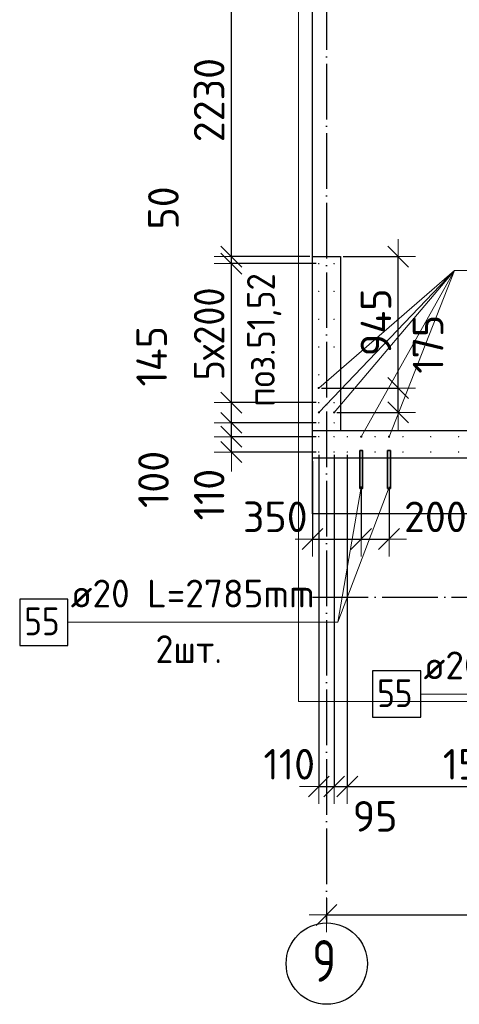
# Model space of a CAD drawing. Header units: millimetres. Extents: x 123094 to 184385, y 26948 to 48500.
# Tile 1 of 108: x 123094 to 126255, y 27073 to 34154. Entities that reach past the tile are written whole.
import ezdxf

# ---------------------------------------------------------------- set-up
doc = ezdxf.new("R2010")
doc.units = ezdxf.units.MM
doc.header["$PDMODE"] = 65
doc.linetypes.add('______11', pattern=[500, 400, -50, 0, -50])
doc.linetypes.add('______5', pattern=[1100, 800, -100, 100, -100])
for name, color, linetype, lineweight in [('Standard', 7, 'Continuous', 25), ('Арм.стержн. Выпуски', 180, 'Continuous', 35), ('Размерная линия_ общее', 7, 'Continuous', 13), ('Стена_ общее', 7, 'Continuous', 35), ('Фундамент_ общее', 7, 'Continuous', 35)]:
    doc.layers.add(name, color=color, linetype=linetype, lineweight=lineweight)
doc.layers.add('Осевая линия_ общее', color=7, linetype='______5', lineweight=13, true_color=0xa0a0a0)
doc.styles.add('ISOCPEUR', font='ISOCPEUR')
doc.dimstyles.new('DIMSTYLE_3', dxfattribs={"dimtxt": 220, "dimasz": 250, "dimexe": 0, "dimexo": 0, "dimgap": 110, "dimtad": 2, "dimdec": 0, "dimrnd": 5, "dimzin": 12, "dimdsep": 46, "dimtxsty": 'ISOCPEUR', "dimblk1": 'ALL_ML_STRICH', "dimblk2": 'ALL_ML_STRICH', "dimsah": 1, "dimcen": 0, "dimclrd": 7, "dimclre": 256, "dimclrt": 7, "dimadec": 0, "dimazin": 0, "dimtfac": 1, "dimtdec": 0, "dimtix": 1, "dimtmove": 2, "dimatfit": 3, "dimfxl": 0, "dimtzin": 0, "dimlwd": 0, "dimlwe": -3, "dimarcsym": 0})
doc.dimstyles.new('DIMSTYLE_5', dxfattribs={"dimtxt": 220, "dimasz": 250, "dimexe": 0, "dimexo": 0, "dimgap": 110, "dimtad": 2, "dimdec": 0, "dimrnd": 5, "dimzin": 12, "dimdsep": 46, "dimtxsty": 'ISOCPEUR', "dimblk1": 'ALL_ML_STRICH', "dimblk2": 'ALL_ML_STRICH', "dimsah": 1, "dimcen": 0, "dimclrd": 7, "dimclre": 256, "dimclrt": 7, "dimadec": 0, "dimazin": 0, "dimtfac": 1, "dimtdec": 0, "dimtix": 1, "dimtmove": 2, "dimatfit": 3, "dimfxl": 0, "dimtvp": 1.2, "dimtzin": 0, "dimlwd": 0, "dimlwe": -3, "dimarcsym": 0})
doc.dimstyles.new('DIMSTYLE_7', dxfattribs={"dimtxt": 220, "dimasz": 250, "dimexe": 0, "dimexo": 0, "dimgap": 110, "dimtad": 0, "dimdec": 0, "dimrnd": 5, "dimzin": 12, "dimdsep": 46, "dimtxsty": 'ISOCPEUR', "dimblk1": 'ALL_ML_STRICH', "dimblk2": 'ALL_ML_STRICH', "dimsah": 1, "dimcen": 0, "dimclrd": 7, "dimclre": 256, "dimclrt": 7, "dimadec": 0, "dimazin": 0, "dimtfac": 1, "dimtdec": 0, "dimtix": 1, "dimtmove": 2, "dimatfit": 3, "dimfxl": 0, "dimtvp": 1.2, "dimtzin": 0, "dimlwd": 0, "dimlwe": -3, "dimarcsym": 0})

# ---------------------------------------------------------------- blocks, each defined once
blk = doc.blocks.new('ALL_ML_STRICH')
at = {"color": 0, "linetype": 'ByBlock', "lineweight": -2}
for p, q in [((-0.3, -0.3), (0.3, 0.3)), ((0, -0.5), (0, 0.5)), ((-1, 0), (0.5, 0))]:
    blk.add_line(p, q, dxfattribs=at)
blk = doc.blocks.new('*D27')
at = {"layer": 'DEFPOINTS', "color": 7, "linetype": 'Continuous', "lineweight": 13, "transparency": 33554687}
for p in [(125300, 27715.7), (125300, 27662.1), (128600, 27662.1)]:
    blk.add_point(p, dxfattribs=at)
at = {"layer": 'Размерная линия_ общее', "color": 253, "linetype": 'Continuous', "lineweight": -2, "true_color": 0xa0a0a0, "transparency": 33554687}
for p, q in [((125300, 27682.1), (125300, 27715.7)), ((128600, 27682.1), (128600, 27715.7))]:
    blk.add_line(p, q, dxfattribs=at)
at = {"layer": 'Размерная линия_ общее', "color": 7, "linetype": 'Continuous', "lineweight": -2, "transparency": 33554687}
blk.add_line((125300, 27715.7), (128600, 27715.7), dxfattribs=at)
at = {"layer": 'Размерная линия_ общее', "color": 7, "linetype": 'Continuous', "lineweight": 13, "transparency": 33554687, "xscale": 250, "yscale": 250, "zscale": 250, "rotation": 180}
blk.add_blockref('ALL_ML_STRICH', (125300, 27715.7), dxfattribs=at)
at = {"layer": 'Размерная линия_ общее', "color": 7, "linetype": 'Continuous', "lineweight": 13, "transparency": 33554687, "xscale": 250, "yscale": 250, "zscale": 250}
blk.add_blockref('ALL_ML_STRICH', (128600, 27715.7), dxfattribs=at)
at = {"layer": 'Размерная линия_ общее', "color": 7, "linetype": 'Continuous', "lineweight": 13, "transparency": 33554687, "insert": (126961, 27875.7), "char_height": 220, "width": 880, "attachment_point": 5, "style": 'ISOCPEUR'}
blk.add_mtext('\\A1;{3300}', dxfattribs=at)
blk = doc.blocks.new('*D76')
at = {"layer": 'DEFPOINTS', "color": 7, "linetype": 'Continuous', "lineweight": 13, "transparency": 33554687}
for p in [(125244.1, 31505), (125355.7, 31330), (125815.8, 31330)]:
    blk.add_point(p, dxfattribs=at)
at = {"layer": 'Размерная линия_ общее', "color": 253, "linetype": 'Continuous', "lineweight": -2, "true_color": 0xa0a0a0, "transparency": 33554687}
for p, q in [((125264.1, 31505), (125815.8, 31505)), ((125375.7, 31330), (125815.8, 31330))]:
    blk.add_line(p, q, dxfattribs=at)
at = {"layer": 'Размерная линия_ общее', "color": 7, "linetype": 'Continuous', "lineweight": -2, "transparency": 33554687}
blk.add_line((125815.8, 31330), (125815.8, 31505), dxfattribs=at)
at = {"layer": 'Размерная линия_ общее', "color": 7, "linetype": 'Continuous', "lineweight": 13, "transparency": 33554687, "xscale": 250, "yscale": 250, "zscale": 250}
for p, rotation in [((125815.8, 31505), 90), ((125815.8, 31330), 270)]:
    blk.add_blockref('ALL_ML_STRICH', p, dxfattribs=dict(at, rotation=rotation))
at = {"layer": 'Размерная линия_ общее', "color": 7, "linetype": 'Continuous', "lineweight": 13, "transparency": 33554687, "insert": (126030.8, 31819.9), "char_height": 220, "width": 660, "attachment_point": 5, "rotation": 90, "style": 'ISOCPEUR'}
blk.add_mtext('\\A1;{175}', dxfattribs=at)
blk = doc.blocks.new('*D77')
at = {"layer": 'DEFPOINTS', "color": 7, "linetype": 'Continuous', "lineweight": 13, "transparency": 33554687}
for p in [(125400, 32450), (125244.1, 31505), (125815.8, 31505)]:
    blk.add_point(p, dxfattribs=at)
at = {"layer": 'Размерная линия_ общее', "color": 253, "linetype": 'Continuous', "lineweight": -2, "true_color": 0xa0a0a0, "transparency": 33554687}
for p, q in [((125420, 32450), (125815.8, 32450)), ((125264.1, 31505), (125815.8, 31505))]:
    blk.add_line(p, q, dxfattribs=at)
at = {"layer": 'Размерная линия_ общее', "color": 7, "linetype": 'Continuous', "lineweight": -2, "transparency": 33554687}
blk.add_line((125815.8, 31505), (125815.8, 32450), dxfattribs=at)
at = {"layer": 'Размерная линия_ общее', "color": 7, "linetype": 'Continuous', "lineweight": 13, "transparency": 33554687, "xscale": 250, "yscale": 250, "zscale": 250}
for p, rotation in [((125815.8, 32450), 90), ((125815.8, 31505), 270)]:
    blk.add_blockref('ALL_ML_STRICH', p, dxfattribs=dict(at, rotation=rotation))
at = {"layer": 'Размерная линия_ общее', "color": 7, "linetype": 'Continuous', "lineweight": 13, "transparency": 33554687, "insert": (125655.8, 31977.5), "char_height": 220, "width": 660, "attachment_point": 5, "rotation": 90, "style": 'ISOCPEUR'}
blk.add_mtext('\\A1;{945}', dxfattribs=at)
blk = doc.blocks.new('*D78')
at = {"layer": 'DEFPOINTS', "color": 7, "linetype": 'Continuous', "lineweight": 13, "transparency": 33554687}
for p in [(125200, 31000), (125550, 30817.5), (125200, 30419.1)]:
    blk.add_point(p, dxfattribs=at)
at = {"layer": 'Размерная линия_ общее', "color": 253, "linetype": 'Continuous', "lineweight": -2, "true_color": 0xa0a0a0, "transparency": 33554687}
for p, q in [((125200, 30980), (125200, 30419.1)), ((125550, 30797.5), (125550, 30419.1))]:
    blk.add_line(p, q, dxfattribs=at)
at = {"layer": 'Размерная линия_ общее', "color": 7, "linetype": 'Continuous', "lineweight": -2, "transparency": 33554687}
blk.add_line((125200, 30419.1), (125550, 30419.1), dxfattribs=at)
at = {"layer": 'Размерная линия_ общее', "color": 7, "linetype": 'Continuous', "lineweight": 13, "transparency": 33554687, "xscale": 250, "yscale": 250, "zscale": 250, "rotation": 180}
blk.add_blockref('ALL_ML_STRICH', (125200, 30419.1), dxfattribs=at)
at = {"layer": 'Размерная линия_ общее', "color": 7, "linetype": 'Continuous', "lineweight": 13, "transparency": 33554687, "xscale": 250, "yscale": 250, "zscale": 250}
blk.add_blockref('ALL_ML_STRICH', (125550, 30419.1), dxfattribs=at)
at = {"layer": 'Размерная линия_ общее', "color": 7, "linetype": 'Continuous', "lineweight": 13, "transparency": 33554687, "insert": (124932.1, 30579), "char_height": 220, "width": 660, "attachment_point": 5, "style": 'ISOCPEUR'}
blk.add_mtext('\\A1;{350}', dxfattribs=at)
blk = doc.blocks.new('*D79')
at = {"layer": 'DEFPOINTS', "color": 7, "linetype": 'Continuous', "lineweight": 13, "transparency": 33554687}
for p in [(125550, 30817.5), (125750, 30815.4), (125550, 30419.1)]:
    blk.add_point(p, dxfattribs=at)
at = {"layer": 'Размерная линия_ общее', "color": 253, "linetype": 'Continuous', "lineweight": -2, "true_color": 0xa0a0a0, "transparency": 33554687}
for p, q in [((125550, 30797.5), (125550, 30419.1)), ((125750, 30795.4), (125750, 30419.1))]:
    blk.add_line(p, q, dxfattribs=at)
at = {"layer": 'Размерная линия_ общее', "color": 7, "linetype": 'Continuous', "lineweight": -2, "transparency": 33554687}
blk.add_line((125550, 30419.1), (125750, 30419.1), dxfattribs=at)
at = {"layer": 'Размерная линия_ общее', "color": 7, "linetype": 'Continuous', "lineweight": 13, "transparency": 33554687, "xscale": 250, "yscale": 250, "zscale": 250, "rotation": 180}
blk.add_blockref('ALL_ML_STRICH', (125550, 30419.1), dxfattribs=at)
at = {"layer": 'Размерная линия_ общее', "color": 7, "linetype": 'Continuous', "lineweight": 13, "transparency": 33554687, "xscale": 250, "yscale": 250, "zscale": 250}
blk.add_blockref('ALL_ML_STRICH', (125750, 30419.1), dxfattribs=at)
at = {"layer": 'Размерная линия_ общее', "color": 7, "linetype": 'Continuous', "lineweight": 13, "transparency": 33554687, "insert": (126083.4, 30578.8), "char_height": 220, "width": 660, "attachment_point": 5, "style": 'ISOCPEUR'}
blk.add_mtext('\\A1;{200}', dxfattribs=at)
blk = doc.blocks.new('*D265')
at = {"layer": 'DEFPOINTS', "color": 7, "linetype": 'Continuous', "lineweight": 13, "transparency": 33554687}
for p in [(125245, 31155), (124616.4, 31045), (125245, 31045)]:
    blk.add_point(p, dxfattribs=at)
at = {"layer": 'Размерная линия_ общее', "color": 253, "linetype": 'Continuous', "lineweight": -2, "true_color": 0xa0a0a0, "transparency": 33554687}
for p, q in [((125225, 31155), (124616.4, 31155)), ((125225, 31045), (124616.4, 31045))]:
    blk.add_line(p, q, dxfattribs=at)
at = {"layer": 'Размерная линия_ общее', "color": 7, "linetype": 'Continuous', "lineweight": -2, "transparency": 33554687}
blk.add_line((124616.4, 31045), (124616.4, 31155), dxfattribs=at)
at = {"layer": 'Размерная линия_ общее', "color": 7, "linetype": 'Continuous', "lineweight": 13, "transparency": 33554687, "xscale": 250, "yscale": 250, "zscale": 250}
for p, rotation in [((124616.4, 31045), 270), ((124616.4, 31155), 90)]:
    blk.add_blockref('ALL_ML_STRICH', p, dxfattribs=dict(at, rotation=rotation))
at = {"layer": 'Размерная линия_ общее', "color": 7, "linetype": 'Continuous', "lineweight": 13, "transparency": 33554687, "insert": (124456.4, 30739), "char_height": 220, "width": 660, "attachment_point": 5, "rotation": 90, "style": 'ISOCPEUR'}
blk.add_mtext('\\A1;{110}', dxfattribs=at)
blk = doc.blocks.new('*D266')
at = {"layer": 'DEFPOINTS', "color": 7, "linetype": 'Continuous', "lineweight": 13, "transparency": 33554687}
for p in [(125245, 31255), (124616.4, 31155), (125245, 31155)]:
    blk.add_point(p, dxfattribs=at)
at = {"layer": 'Размерная линия_ общее', "color": 253, "linetype": 'Continuous', "lineweight": -2, "true_color": 0xa0a0a0, "transparency": 33554687}
for p, q in [((125225, 31255), (124616.4, 31255)), ((125225, 31155), (124616.4, 31155))]:
    blk.add_line(p, q, dxfattribs=at)
at = {"layer": 'Размерная линия_ общее', "color": 7, "linetype": 'Continuous', "lineweight": -2, "transparency": 33554687}
blk.add_line((124616.4, 31155), (124616.4, 31255), dxfattribs=at)
at = {"layer": 'Размерная линия_ общее', "color": 7, "linetype": 'Continuous', "lineweight": 13, "transparency": 33554687, "xscale": 250, "yscale": 250, "zscale": 250}
for p, rotation in [((124616.4, 31155), 270), ((124616.4, 31255), 90)]:
    blk.add_blockref('ALL_ML_STRICH', p, dxfattribs=dict(at, rotation=rotation))
at = {"layer": 'Размерная линия_ общее', "color": 7, "linetype": 'Continuous', "lineweight": 13, "transparency": 33554687, "insert": (124056.1, 30848.1), "char_height": 220, "width": 660, "attachment_point": 5, "rotation": 90, "style": 'ISOCPEUR'}
blk.add_mtext('\\A1;{100}', dxfattribs=at)
blk = doc.blocks.new('*D267')
at = {"layer": 'DEFPOINTS', "color": 7, "linetype": 'Continuous', "lineweight": 13, "transparency": 33554687}
for p in [(125245, 31400), (124616.4, 31255), (125245, 31255)]:
    blk.add_point(p, dxfattribs=at)
at = {"layer": 'Размерная линия_ общее', "color": 253, "linetype": 'Continuous', "lineweight": -2, "true_color": 0xa0a0a0, "transparency": 33554687}
for p, q in [((125225, 31400), (124616.4, 31400)), ((125225, 31255), (124616.4, 31255))]:
    blk.add_line(p, q, dxfattribs=at)
at = {"layer": 'Размерная линия_ общее', "color": 7, "linetype": 'Continuous', "lineweight": -2, "transparency": 33554687}
blk.add_line((124616.4, 31255), (124616.4, 31400), dxfattribs=at)
at = {"layer": 'Размерная линия_ общее', "color": 7, "linetype": 'Continuous', "lineweight": 13, "transparency": 33554687, "xscale": 250, "yscale": 250, "zscale": 250}
for p, rotation in [((124616.4, 31400), 90), ((124616.4, 31255), 270)]:
    blk.add_blockref('ALL_ML_STRICH', p, dxfattribs=dict(at, rotation=rotation))
at = {"layer": 'Размерная линия_ общее', "color": 7, "linetype": 'Continuous', "lineweight": 13, "transparency": 33554687, "insert": (124043.2, 31733.4), "char_height": 220, "width": 660, "attachment_point": 5, "rotation": 90, "style": 'ISOCPEUR'}
blk.add_mtext('\\A1;{145}', dxfattribs=at)
blk = doc.blocks.new('*D268')
at = {"layer": 'DEFPOINTS', "color": 7, "linetype": 'Continuous', "lineweight": 13, "transparency": 33554687}
for p in [(125245, 32400), (124616.4, 31400), (125245, 31400)]:
    blk.add_point(p, dxfattribs=at)
at = {"layer": 'Размерная линия_ общее', "color": 253, "linetype": 'Continuous', "lineweight": -2, "true_color": 0xa0a0a0, "transparency": 33554687}
for p, q in [((125225, 32400), (124616.4, 32400)), ((125225, 31400), (124616.4, 31400))]:
    blk.add_line(p, q, dxfattribs=at)
at = {"layer": 'Размерная линия_ общее', "color": 7, "linetype": 'Continuous', "lineweight": -2, "transparency": 33554687}
blk.add_line((124616.4, 31400), (124616.4, 32400), dxfattribs=at)
at = {"layer": 'Размерная линия_ общее', "color": 7, "linetype": 'Continuous', "lineweight": 13, "transparency": 33554687, "xscale": 250, "yscale": 250, "zscale": 250}
for p, rotation in [((124616.4, 32400), 90), ((124616.4, 31400), 270)]:
    blk.add_blockref('ALL_ML_STRICH', p, dxfattribs=dict(at, rotation=rotation))
at = {"layer": 'Размерная линия_ общее', "color": 7, "linetype": 'Continuous', "lineweight": 13, "transparency": 33554687, "insert": (124346.4, 31560), "char_height": 220, "width": 11, "attachment_point": 1, "rotation": 90, "line_spacing_factor": 0.60241, "style": 'ISOCPEUR'}
blk.add_mtext('\\W0.91;5х200', dxfattribs=at)
blk = doc.blocks.new('*D269')
at = {"layer": 'DEFPOINTS', "color": 7, "linetype": 'Continuous', "lineweight": 13, "transparency": 33554687}
for p in [(125200, 32450), (124616.4, 32400), (125245, 32400)]:
    blk.add_point(p, dxfattribs=at)
at = {"layer": 'Размерная линия_ общее', "color": 253, "linetype": 'Continuous', "lineweight": -2, "true_color": 0xa0a0a0, "transparency": 33554687}
for p, q in [((125180, 32450), (124616.4, 32450)), ((125225, 32400), (124616.4, 32400))]:
    blk.add_line(p, q, dxfattribs=at)
at = {"layer": 'Размерная линия_ общее', "color": 7, "linetype": 'Continuous', "lineweight": -2, "transparency": 33554687}
blk.add_line((124616.4, 32400), (124616.4, 32450), dxfattribs=at)
at = {"layer": 'Размерная линия_ общее', "color": 7, "linetype": 'Continuous', "lineweight": 13, "transparency": 33554687, "xscale": 250, "yscale": 250, "zscale": 250}
for p, rotation in [((124616.4, 32400), 270), ((124616.4, 32450), 90)]:
    blk.add_blockref('ALL_ML_STRICH', p, dxfattribs=dict(at, rotation=rotation))
at = {"layer": 'Размерная линия_ общее', "color": 7, "linetype": 'Continuous', "lineweight": 13, "transparency": 33554687, "insert": (124127.4, 32800.5), "char_height": 220, "width": 440, "attachment_point": 5, "rotation": 90, "style": 'ISOCPEUR'}
blk.add_mtext('\\A1;{50}', dxfattribs=at)
blk = doc.blocks.new('*D270')
at = {"layer": 'DEFPOINTS', "color": 7, "linetype": 'Continuous', "lineweight": 13, "transparency": 33554687}
for p in [(125200, 34680), (124616.4, 32450), (125200, 32450)]:
    blk.add_point(p, dxfattribs=at)
at = {"layer": 'Размерная линия_ общее', "color": 253, "linetype": 'Continuous', "lineweight": -2, "true_color": 0xa0a0a0, "transparency": 33554687}
for p, q in [((125180, 34680), (124616.4, 34680)), ((125180, 32450), (124616.4, 32450))]:
    blk.add_line(p, q, dxfattribs=at)
at = {"layer": 'Размерная линия_ общее', "color": 7, "linetype": 'Continuous', "lineweight": -2, "transparency": 33554687}
blk.add_line((124616.4, 32450), (124616.4, 34680), dxfattribs=at)
at = {"layer": 'Размерная линия_ общее', "color": 7, "linetype": 'Continuous', "lineweight": 13, "transparency": 33554687, "xscale": 250, "yscale": 250, "zscale": 250}
for p, rotation in [((124616.4, 34680), 90), ((124616.4, 32450), 270)]:
    blk.add_blockref('ALL_ML_STRICH', p, dxfattribs=dict(at, rotation=rotation))
at = {"layer": 'Размерная линия_ общее', "color": 7, "linetype": 'Continuous', "lineweight": 13, "transparency": 33554687, "insert": (124456.4, 33576), "char_height": 220, "width": 880, "attachment_point": 5, "rotation": 90, "style": 'ISOCPEUR'}
blk.add_mtext('\\A1;{2230}', dxfattribs=at)
blk = doc.blocks.new('*D612')
at = {"layer": 'DEFPOINTS', "color": 7, "linetype": 'Continuous', "lineweight": 13, "transparency": 33554687}
for p in [(125245, 31045), (125355, 31045), (125245, 28639)]:
    blk.add_point(p, dxfattribs=at)
at = {"layer": 'Размерная линия_ общее', "color": 253, "linetype": 'Continuous', "lineweight": -2, "true_color": 0xa0a0a0, "transparency": 33554687}
for p, q in [((125245, 31025), (125245, 28639)), ((125355, 31025), (125355, 28639))]:
    blk.add_line(p, q, dxfattribs=at)
at = {"layer": 'Размерная линия_ общее', "color": 7, "linetype": 'Continuous', "lineweight": -2, "transparency": 33554687}
blk.add_line((125245, 28639), (125355, 28639), dxfattribs=at)
at = {"layer": 'Размерная линия_ общее', "color": 7, "linetype": 'Continuous', "lineweight": 13, "transparency": 33554687, "xscale": 250, "yscale": 250, "zscale": 250}
blk.add_blockref('ALL_ML_STRICH', (125355, 28639), dxfattribs=at)
at = {"layer": 'Размерная линия_ общее', "color": 7, "linetype": 'Continuous', "lineweight": 13, "transparency": 33554687, "xscale": 250, "yscale": 250, "zscale": 250, "rotation": 180}
blk.add_blockref('ALL_ML_STRICH', (125245, 28639), dxfattribs=at)
at = {"layer": 'Размерная линия_ общее', "color": 7, "linetype": 'Continuous', "lineweight": 13, "transparency": 33554687, "insert": (125032.4, 28799.4), "char_height": 220, "width": 660, "attachment_point": 5, "style": 'ISOCPEUR'}
blk.add_mtext('\\A1;{110}', dxfattribs=at)
blk = doc.blocks.new('*D613')
at = {"layer": 'DEFPOINTS', "color": 7, "linetype": 'Continuous', "lineweight": 13, "transparency": 33554687}
for p in [(125355, 31045), (125450, 31045), (125355, 28639)]:
    blk.add_point(p, dxfattribs=at)
at = {"layer": 'Размерная линия_ общее', "color": 253, "linetype": 'Continuous', "lineweight": -2, "true_color": 0xa0a0a0, "transparency": 33554687}
for p, q in [((125355, 31025), (125355, 28639)), ((125450, 31025), (125450, 28639))]:
    blk.add_line(p, q, dxfattribs=at)
at = {"layer": 'Размерная линия_ общее', "color": 7, "linetype": 'Continuous', "lineweight": -2, "transparency": 33554687}
blk.add_line((125355, 28639), (125450, 28639), dxfattribs=at)
at = {"layer": 'Размерная линия_ общее', "color": 7, "linetype": 'Continuous', "lineweight": 13, "transparency": 33554687, "xscale": 250, "yscale": 250, "zscale": 250}
blk.add_blockref('ALL_ML_STRICH', (125450, 28639), dxfattribs=at)
at = {"layer": 'Размерная линия_ общее', "color": 7, "linetype": 'Continuous', "lineweight": 13, "transparency": 33554687, "xscale": 250, "yscale": 250, "zscale": 250, "rotation": 180}
blk.add_blockref('ALL_ML_STRICH', (125355, 28639), dxfattribs=at)
at = {"layer": 'Размерная линия_ общее', "color": 7, "linetype": 'Continuous', "lineweight": 13, "transparency": 33554687, "insert": (125649.7, 28424.7), "char_height": 220, "width": 440, "attachment_point": 5, "style": 'ISOCPEUR'}
blk.add_mtext('\\A1;{95}', dxfattribs=at)
blk = doc.blocks.new('*D614')
at = {"layer": 'DEFPOINTS', "color": 7, "linetype": 'Continuous', "lineweight": 13, "transparency": 33554687}
for p in [(125450, 31045), (128450, 31045), (125450, 28639)]:
    blk.add_point(p, dxfattribs=at)
at = {"layer": 'Размерная линия_ общее', "color": 253, "linetype": 'Continuous', "lineweight": -2, "true_color": 0xa0a0a0, "transparency": 33554687}
for p, q in [((125450, 31025), (125450, 28639)), ((128450, 31025), (128450, 28639))]:
    blk.add_line(p, q, dxfattribs=at)
at = {"layer": 'Размерная линия_ общее', "color": 7, "linetype": 'Continuous', "lineweight": -2, "transparency": 33554687}
blk.add_line((125450, 28639), (128450, 28639), dxfattribs=at)
at = {"layer": 'Размерная линия_ общее', "color": 7, "linetype": 'Continuous', "lineweight": 13, "transparency": 33554687, "xscale": 250, "yscale": 250, "zscale": 250, "rotation": 180}
blk.add_blockref('ALL_ML_STRICH', (125450, 28639), dxfattribs=at)
at = {"layer": 'Размерная линия_ общее', "color": 7, "linetype": 'Continuous', "lineweight": 13, "transparency": 33554687, "xscale": 250, "yscale": 250, "zscale": 250}
blk.add_blockref('ALL_ML_STRICH', (128450, 28639), dxfattribs=at)
at = {"layer": 'Размерная линия_ общее', "color": 7, "linetype": 'Continuous', "lineweight": 13, "transparency": 33554687, "insert": (126136, 28909), "char_height": 220, "width": 11, "attachment_point": 1, "line_spacing_factor": 0.60241, "style": 'ISOCPEUR'}
blk.add_mtext('15х200=3000', dxfattribs=at)

msp = doc.modelspace()

# ---------------------------------------------------------------- hatches: boundary and pattern name
at = {"layer": 'Арм.стержн. Выпуски', "linetype": 'Continuous', "lineweight": 35, "transparency": 33554687}
for color, points in [(4, [(125250, 32400), (125249.6, 32401.9), (125248.5, 32403.5), (125246.9, 32404.6), (125245, 32405), (125243.1, 32404.6), (125241.5, 32403.5), (125240.4, 32401.9), (125240, 32400), (125240.4, 32398.1), (125241.5, 32396.5), (125243.1, 32395.4), (125245, 32395), (125246.9, 32395.4), (125248.5, 32396.5), (125249.6, 32398.1)]), (4, [(125360, 32400), (125359.6, 32401.9), (125358.5, 32403.5), (125356.9, 32404.6), (125355, 32405), (125353.1, 32404.6), (125351.5, 32403.5), (125350.4, 32401.9), (125350, 32400), (125350.4, 32398.1), (125351.5, 32396.5), (125353.1, 32395.4), (125355, 32395), (125356.9, 32395.4), (125358.5, 32396.5), (125359.6, 32398.1)]), (4, [(125250, 32200), (125249.6, 32201.9), (125248.5, 32203.5), (125246.9, 32204.6), (125245, 32205), (125243.1, 32204.6), (125241.5, 32203.5), (125240.4, 32201.9), (125240, 32200), (125240.4, 32198.1), (125241.5, 32196.5), (125243.1, 32195.4), (125245, 32195), (125246.9, 32195.4), (125248.5, 32196.5), (125249.6, 32198.1)]), (4, [(125360, 32200), (125359.6, 32201.9), (125358.5, 32203.5), (125356.9, 32204.6), (125355, 32205), (125353.1, 32204.6), (125351.5, 32203.5), (125350.4, 32201.9), (125350, 32200), (125350.4, 32198.1), (125351.5, 32196.5), (125353.1, 32195.4), (125355, 32195), (125356.9, 32195.4), (125358.5, 32196.5), (125359.6, 32198.1)]), (4, [(125250, 32000), (125249.6, 32001.9), (125248.5, 32003.5), (125246.9, 32004.6), (125245, 32005), (125243.1, 32004.6), (125241.5, 32003.5), (125240.4, 32001.9), (125240, 32000), (125240.4, 31998.1), (125241.5, 31996.5), (125243.1, 31995.4), (125245, 31995), (125246.9, 31995.4), (125248.5, 31996.5), (125249.6, 31998.1)]), (4, [(125360, 32000), (125359.6, 32001.9), (125358.5, 32003.5), (125356.9, 32004.6), (125355, 32005), (125353.1, 32004.6), (125351.5, 32003.5), (125350.4, 32001.9), (125350, 32000), (125350.4, 31998.1), (125351.5, 31996.5), (125353.1, 31995.4), (125355, 31995), (125356.9, 31995.4), (125358.5, 31996.5), (125359.6, 31998.1)]), (4, [(125250, 31800), (125249.6, 31801.9), (125248.5, 31803.5), (125246.9, 31804.6), (125245, 31805), (125243.1, 31804.6), (125241.5, 31803.5), (125240.4, 31801.9), (125240, 31800), (125240.4, 31798.1), (125241.5, 31796.5), (125243.1, 31795.4), (125245, 31795), (125246.9, 31795.4), (125248.5, 31796.5), (125249.6, 31798.1)]), (4, [(125360, 31800), (125359.6, 31801.9), (125358.5, 31803.5), (125356.9, 31804.6), (125355, 31805), (125353.1, 31804.6), (125351.5, 31803.5), (125350.4, 31801.9), (125350, 31800), (125350.4, 31798.1), (125351.5, 31796.5), (125353.1, 31795.4), (125355, 31795), (125356.9, 31795.4), (125358.5, 31796.5), (125359.6, 31798.1)]), (4, [(125250, 31600), (125249.6, 31601.9), (125248.5, 31603.5), (125246.9, 31604.6), (125245, 31605), (125243.1, 31604.6), (125241.5, 31603.5), (125240.4, 31601.9), (125240, 31600), (125240.4, 31598.1), (125241.5, 31596.5), (125243.1, 31595.4), (125245, 31595), (125246.9, 31595.4), (125248.5, 31596.5), (125249.6, 31598.1)]), (4, [(125360, 31600), (125359.6, 31601.9), (125358.5, 31603.5), (125356.9, 31604.6), (125355, 31605), (125353.1, 31604.6), (125351.5, 31603.5), (125350.4, 31601.9), (125350, 31600), (125350.4, 31598.1), (125351.5, 31596.5), (125353.1, 31595.4), (125355, 31595), (125356.9, 31595.4), (125358.5, 31596.5), (125359.6, 31598.1)]), (7, [(125252.1, 31505), (125251.5, 31508.1), (125249.8, 31510.7), (125247.2, 31512.4), (125244.1, 31513), (125241.1, 31512.4), (125238.5, 31510.7), (125236.7, 31508.1), (125236.1, 31505), (125236.7, 31501.9), (125238.5, 31499.3), (125241.1, 31497.6), (125244.1, 31497), (125247.2, 31497.6), (125249.8, 31499.3), (125251.5, 31501.9)]), (4, [(125250, 31400), (125249.6, 31401.9), (125248.5, 31403.5), (125246.9, 31404.6), (125245, 31405), (125243.1, 31404.6), (125241.5, 31403.5), (125240.4, 31401.9), (125240, 31400), (125240.4, 31398.1), (125241.5, 31396.5), (125243.1, 31395.4), (125245, 31395), (125246.9, 31395.4), (125248.5, 31396.5), (125249.6, 31398.1)]), (4, [(125360, 31400), (125359.6, 31401.9), (125358.5, 31403.5), (125356.9, 31404.6), (125355, 31405), (125353.1, 31404.6), (125351.5, 31403.5), (125350.4, 31401.9), (125350, 31400), (125350.4, 31398.1), (125351.5, 31396.5), (125353.1, 31395.4), (125355, 31395), (125356.9, 31395.4), (125358.5, 31396.5), (125359.6, 31398.1)]), (7, [(125253.7, 31330), (125253.1, 31333.1), (125251.3, 31335.7), (125248.7, 31337.4), (125245.7, 31338), (125242.6, 31337.4), (125240, 31335.7), (125238.3, 31333.1), (125237.7, 31330), (125238.3, 31326.9), (125240, 31324.3), (125242.6, 31322.6), (125245.7, 31322), (125248.7, 31322.6), (125251.3, 31324.3), (125253.1, 31326.9)]), (7, [(125363.7, 31330), (125363, 31333.1), (125361.3, 31335.7), (125358.7, 31337.4), (125355.7, 31338), (125352.6, 31337.4), (125350, 31335.7), (125348.3, 31333.1), (125347.7, 31330), (125348.3, 31326.9), (125350, 31324.3), (125352.6, 31322.6), (125355.7, 31322), (125358.7, 31322.6), (125361.3, 31324.3), (125363, 31326.9)]), (4, [(125250, 31255), (125249.6, 31256.9), (125248.5, 31258.5), (125246.9, 31259.6), (125245, 31260), (125243.1, 31259.6), (125241.5, 31258.5), (125240.4, 31256.9), (125240, 31255), (125240.4, 31253.1), (125241.5, 31251.5), (125243.1, 31250.4), (125245, 31250), (125246.9, 31250.4), (125248.5, 31251.5), (125249.6, 31253.1)]), (4, [(125360, 31255), (125359.6, 31256.9), (125358.5, 31258.5), (125356.9, 31259.6), (125355, 31260), (125353.1, 31259.6), (125351.5, 31258.5), (125350.4, 31256.9), (125350, 31255), (125350.4, 31253.1), (125351.5, 31251.5), (125353.1, 31250.4), (125355, 31250), (125356.9, 31250.4), (125358.5, 31251.5), (125359.6, 31253.1)]), (4, [(125250, 31155), (125249.6, 31156.9), (125248.5, 31158.5), (125246.9, 31159.6), (125245, 31160), (125243.1, 31159.6), (125241.5, 31158.5), (125240.4, 31156.9), (125240, 31155), (125240.4, 31153.1), (125241.5, 31151.5), (125243.1, 31150.4), (125245, 31150), (125246.9, 31150.4), (125248.5, 31151.5), (125249.6, 31153.1)]), (4, [(125360, 31155), (125359.6, 31156.9), (125358.5, 31158.5), (125356.9, 31159.6), (125355, 31160), (125353.1, 31159.6), (125351.5, 31158.5), (125350.4, 31156.9), (125350, 31155), (125350.4, 31153.1), (125351.5, 31151.5), (125353.1, 31150.4), (125355, 31150), (125356.9, 31150.4), (125358.5, 31151.5), (125359.6, 31153.1)]), (4, [(125455, 31155), (125454.6, 31156.9), (125453.5, 31158.5), (125451.9, 31159.6), (125450, 31160), (125448.1, 31159.6), (125446.5, 31158.5), (125445.4, 31156.9), (125445, 31155), (125445.4, 31153.1), (125446.5, 31151.5), (125448.1, 31150.4), (125450, 31150), (125451.9, 31150.4), (125453.5, 31151.5), (125454.6, 31153.1)]), (7, [(125558, 31155), (125557.4, 31158.1), (125555.7, 31160.7), (125553.1, 31162.4), (125550, 31163), (125546.9, 31162.4), (125544.3, 31160.7), (125542.6, 31158.1), (125542, 31155), (125542.6, 31151.9), (125544.3, 31149.3), (125546.9, 31147.6), (125550, 31147), (125553.1, 31147.6), (125555.7, 31149.3), (125557.4, 31151.9)]), (4, [(125655, 31155), (125654.6, 31156.9), (125653.5, 31158.5), (125651.9, 31159.6), (125650, 31160), (125648.1, 31159.6), (125646.5, 31158.5), (125645.4, 31156.9), (125645, 31155), (125645.4, 31153.1), (125646.5, 31151.5), (125648.1, 31150.4), (125650, 31150), (125651.9, 31150.4), (125653.5, 31151.5), (125654.6, 31153.1)]), (7, [(125758, 31155), (125757.4, 31158.1), (125755.7, 31160.7), (125753.1, 31162.4), (125750, 31163), (125746.9, 31162.4), (125744.3, 31160.7), (125742.6, 31158.1), (125742, 31155), (125742.6, 31151.9), (125744.3, 31149.3), (125746.9, 31147.6), (125750, 31147), (125753.1, 31147.6), (125755.7, 31149.3), (125757.4, 31151.9)]), (4, [(125855, 31155), (125854.6, 31156.9), (125853.5, 31158.5), (125851.9, 31159.6), (125850, 31160), (125848.1, 31159.6), (125846.5, 31158.5), (125845.4, 31156.9), (125845, 31155), (125845.4, 31153.1), (125846.5, 31151.5), (125848.1, 31150.4), (125850, 31150), (125851.9, 31150.4), (125853.5, 31151.5), (125854.6, 31153.1)]), (4, [(126055, 31155), (126054.6, 31156.9), (126053.5, 31158.5), (126051.9, 31159.6), (126050, 31160), (126048.1, 31159.6), (126046.5, 31158.5), (126045.4, 31156.9), (126045, 31155), (126045.4, 31153.1), (126046.5, 31151.5), (126048.1, 31150.4), (126050, 31150), (126051.9, 31150.4), (126053.5, 31151.5), (126054.6, 31153.1)]), (4, [(126255, 31155), (126254.6, 31156.9), (126253.5, 31158.5), (126251.9, 31159.6), (126250, 31160), (126248.1, 31159.6), (126246.5, 31158.5), (126245.4, 31156.9), (126245, 31155), (126245.4, 31153.1), (126246.5, 31151.5), (126248.1, 31150.4), (126250, 31150), (126251.9, 31150.4), (126253.5, 31151.5), (126254.6, 31153.1)]), (4, [(125250, 31045), (125249.6, 31046.9), (125248.5, 31048.5), (125246.9, 31049.6), (125245, 31050), (125243.1, 31049.6), (125241.5, 31048.5), (125240.4, 31046.9), (125240, 31045), (125240.4, 31043.1), (125241.5, 31041.5), (125243.1, 31040.4), (125245, 31040), (125246.9, 31040.4), (125248.5, 31041.5), (125249.6, 31043.1)]), (4, [(125360, 31045), (125359.6, 31046.9), (125358.5, 31048.5), (125356.9, 31049.6), (125355, 31050), (125353.1, 31049.6), (125351.5, 31048.5), (125350.4, 31046.9), (125350, 31045), (125350.4, 31043.1), (125351.5, 31041.5), (125353.1, 31040.4), (125355, 31040), (125356.9, 31040.4), (125358.5, 31041.5), (125359.6, 31043.1)]), (4, [(125455, 31045), (125454.6, 31046.9), (125453.5, 31048.5), (125451.9, 31049.6), (125450, 31050), (125448.1, 31049.6), (125446.5, 31048.5), (125445.4, 31046.9), (125445, 31045), (125445.4, 31043.1), (125446.5, 31041.5), (125448.1, 31040.4), (125450, 31040), (125451.9, 31040.4), (125453.5, 31041.5), (125454.6, 31043.1)]), (4, [(125655, 31045), (125654.6, 31046.9), (125653.5, 31048.5), (125651.9, 31049.6), (125650, 31050), (125648.1, 31049.6), (125646.5, 31048.5), (125645.4, 31046.9), (125645, 31045), (125645.4, 31043.1), (125646.5, 31041.5), (125648.1, 31040.4), (125650, 31040), (125651.9, 31040.4), (125653.5, 31041.5), (125654.6, 31043.1)]), (4, [(125855, 31045), (125854.6, 31046.9), (125853.5, 31048.5), (125851.9, 31049.6), (125850, 31050), (125848.1, 31049.6), (125846.5, 31048.5), (125845.4, 31046.9), (125845, 31045), (125845.4, 31043.1), (125846.5, 31041.5), (125848.1, 31040.4), (125850, 31040), (125851.9, 31040.4), (125853.5, 31041.5), (125854.6, 31043.1)]), (4, [(126055, 31045), (126054.6, 31046.9), (126053.5, 31048.5), (126051.9, 31049.6), (126050, 31050), (126048.1, 31049.6), (126046.5, 31048.5), (126045.4, 31046.9), (126045, 31045), (126045.4, 31043.1), (126046.5, 31041.5), (126048.1, 31040.4), (126050, 31040), (126051.9, 31040.4), (126053.5, 31041.5), (126054.6, 31043.1)]), (4, [(126255, 31045), (126254.6, 31046.9), (126253.5, 31048.5), (126251.9, 31049.6), (126250, 31050), (126248.1, 31049.6), (126246.5, 31048.5), (126245.4, 31046.9), (126245, 31045), (126245.4, 31043.1), (126246.5, 31041.5), (126248.1, 31040.4), (126250, 31040), (126251.9, 31040.4), (126253.5, 31041.5), (126254.6, 31043.1)])]:
    msp.add_hatch(color=color, dxfattribs=at).paths.add_polyline_path(points)

# ---------------------------------------------------------------- linework, layer by layer
at = {"layer": 'Standard', "color": 7, "linetype": 'Continuous', "lineweight": 13, "transparency": 33554687}
msp.add_lwpolyline([(125100, 29250), (167980, 29250), (167980, 48500), (125100, 48500), (125100, 29250)], dxfattribs=at)
at = {"layer": 'Арм.стержн. Выпуски', "color": 7, "linetype": 'Continuous', "lineweight": 13, "transparency": 33554687}
for p, q in [((126221.9, 32351.3), (125244.1, 31505)), ((126221.9, 32351.3), (125245.7, 31330)), ((126221.9, 32351.3), (125355.7, 31330)), ((126221.9, 32351.3), (125550, 31155)), ((126221.9, 32351.3), (125750, 31155)), ((126221.9, 32351.3), (128121.9, 32351.3)), ((125380.8, 29820.6), (125750, 30793)), ((125380.8, 29820.6), (125550, 30793)), ((123440.8, 29820.6), (125380.8, 29820.6)), ((125978.4, 29303.8), (127918.4, 29303.8))]:
    msp.add_line(p, q, dxfattribs=at)
at = {"layer": 'Арм.стержн. Выпуски', "color": 7, "linetype": 'Continuous', "lineweight": 35, "transparency": 33554687}
for points in [[(125540, 30783), (125540, 31055), (125560, 31055), (125560, 30783), (125540, 30783)], [(125740, 30783), (125740, 31055), (125760, 31055), (125760, 30783), (125740, 30783)]]:
    msp.add_lwpolyline(points, dxfattribs=at)
at = {"layer": 'Арм.стержн. Выпуски', "color": 7, "linetype": 'Continuous', "lineweight": 25, "transparency": 33554687}
for points in [[(123094.1, 29653.9), (123440.8, 29653.9), (123440.8, 29987.2), (123094.1, 29987.2), (123094.1, 29653.9)], [(125631.8, 29137.2), (125978.4, 29137.2), (125978.4, 29470.5), (125631.8, 29470.5), (125631.8, 29137.2)]]:
    msp.add_lwpolyline(points, dxfattribs=at)
at = {"layer": 'Осевая линия_ общее', "color": 253, "linetype": '______11', "lineweight": -3, "true_color": 0xa0a0a0, "transparency": 33554687}
for p, q in [((125300, 46340), (125300, 27662.1)), ((125200, 31200), (169325.4, 31200)), ((125200, 30000), (169325.4, 30000))]:
    msp.add_line(p, q, dxfattribs=at)
at = {"layer": 'Осевая линия_ общее', "color": 7, "linetype": 'Continuous', "lineweight": -3, "transparency": 33554687}
msp.add_circle((125302.4, 27365.3), 292.4, dxfattribs=at)
at = {"layer": 'Стена_ общее', "color": 7, "linetype": 'Continuous', "lineweight": 25, "transparency": 33554687}
for p, q in [((125200, 31000), (125200, 32450)), ((125200, 32450), (125400, 32450)), ((125200, 31000), (125200, 32450)), ((125200, 32450), (125400, 32450)), ((125400, 32450), (125400, 31200)), ((125400, 32450), (125400, 31200)), ((125400, 31200), (128700, 31200)), ((125400, 31200), (128700, 31200)), ((125400, 31000), (125200, 31000)), ((125400, 31000), (125200, 31000)), ((128500, 31000), (125400, 31000)), ((128500, 31000), (125400, 31000))]:
    msp.add_line(p, q, dxfattribs=at)
at = {"layer": 'Фундамент_ общее', "color": 7, "lineweight": 25, "transparency": 33554687}
for p, q in [((125200, 32450), (125200, 34680)), ((125200, 30600), (125200, 31000)), ((128100, 30600), (125200, 30600))]:
    msp.add_line(p, q, dxfattribs=at)
at = {"layer": 'Фундамент_ общее', "color": 7, "linetype": 'Continuous', "lineweight": 25, "transparency": 33554687}
for p, q in [((125200, 32450), (125200, 34680)), ((125200, 30600), (125200, 31000)), ((128100, 30600), (125200, 30600))]:
    msp.add_line(p, q, dxfattribs=at)

# ---------------------------------------------------------------- texts
at = {"layer": 'Standard', "color": 7, "linetype": 'Continuous', "lineweight": 13, "transparency": 33554687, "insert": (124975.4, 31370.3), "char_height": 200, "width": 1048.166, "attachment_point": 7, "rotation": 90, "style": 'ISOCPEUR'}
msp.add_mtext('\\A1;{\\fISOCPEUR|i0|b0;\\H200.000000;\\W0.909091;\\C7;поз.51,52}\\P', dxfattribs=at)
at = {"layer": 'Арм.стержн. Выпуски', "color": 7, "linetype": 'Continuous', "lineweight": 25, "transparency": 33554687, "char_height": 200, "attachment_point": 7, "style": 'ISOCPEUR'}
for s, insert, width in [('\\W0.98;ø20 L=2785mm ', (123460.8, 29927.2), 1996.963), ('\\W0.87;55', (123127.4, 29727.2), 367.208), ('\\W0.94;2шт. ', (124070.8, 29527.2), 774.191), ('\\W0.98;ø20 L=2785mm ', (125998.4, 29410.5), 1996.963), ('\\W0.87;55', (125665.1, 29210.5), 367.208)]:
    msp.add_mtext(s, dxfattribs=dict(at, insert=insert, width=width))
at = {"layer": 'Осевая линия_ общее', "color": 7, "linetype": 'Continuous', "lineweight": -3, "transparency": 33554687, "insert": (125197.4, 27234.8), "char_height": 300, "width": 326.407, "attachment_point": 7, "style": 'ISOCPEUR'}
msp.add_mtext('\\W0.78;9', dxfattribs=at)

# ---------------------------------------------------------------- dimensions: what is measured, and where the dimension line sits
at = {"layer": 'Размерная линия_ общее', "color": 7, "linetype": 'Continuous', "lineweight": 13, "transparency": 33554687}
for base, p1, p2, dimstyle, picture, middle in [((124616.4, 34680), (125180, 32450), (125180, 34680), 'DIMSTYLE_3', '*D270', (124456.4, 33576)), ((124616.4, 32450), (125225, 32400), (125180, 32450), 'DIMSTYLE_5', '*D269', (124127.4, 32800.5)), ((125815.8, 32450), (125264.1, 31505), (125420, 32450), 'DIMSTYLE_3', '*D77', (125655.8, 31977.5)), ((125815.8, 31505), (125375.7, 31330), (125264.1, 31505), 'DIMSTYLE_7', '*D76', (126030.8, 31819.9)), ((124616.4, 31400), (125225, 31255), (125225, 31400), 'DIMSTYLE_5', '*D267', (124043.2, 31733.4)), ((124616.4, 31255), (125225, 31155), (125225, 31255), 'DIMSTYLE_5', '*D266', (124056.1, 30848.1)), ((124616.4, 31155), (125225, 31045), (125225, 31155), 'DIMSTYLE_5', '*D265', (124456.4, 30739))]:
    dim = msp.add_linear_dim(base=base, p1=p1, p2=p2, angle=90, dimstyle=dimstyle, override={"dimpost": '<>', "dimclrd": 7, "dimclre": 253, "dimclrt": 7, "dimlwd": 0, "dimlwe": 65533}, dxfattribs=at)
    dim.commit()
    dim.dimension.update_dxf_attribs({"geometry": picture, "text_midpoint": middle, "dimtype": 160})
dim = msp.add_linear_dim(base=(124616.4, 32400), p1=(125225, 31400), p2=(125225, 32400), angle=90, text='\\W0.91;5х200', dimstyle='DIMSTYLE_3', override={"dimpost": '<>', "dimclrd": 7, "dimclre": 253, "dimclrt": 7, "dimlwd": 0, "dimlwe": 65533}, dxfattribs=at)
dim.commit()
dim.dimension.update_dxf_attribs({"geometry": '*D268', "text_midpoint": (124506.4, 31900), "dimtype": 160})
for base, p1, p2, dimstyle, picture, middle in [((125355, 28639), (125245, 31025), (125355, 31025), 'DIMSTYLE_5', '*D612', (125032.4, 28799.4)), ((125450, 28639), (125355, 31025), (125450, 31025), 'DIMSTYLE_7', '*D613', (125649.7, 28424.7)), ((125550, 30419.1), (125200, 30980), (125550, 30797.5), 'DIMSTYLE_5', '*D78', (124932.1, 30579)), ((125750, 30419.1), (125550, 30797.5), (125750, 30795.4), 'DIMSTYLE_5', '*D79', (126083.4, 30578.8)), ((128600, 27715.7), (125300, 27682.1), (128600, 27682.1), 'DIMSTYLE_3', '*D27', (126961, 27875.7))]:
    dim = msp.add_linear_dim(base=base, p1=p1, p2=p2, dimstyle=dimstyle, override={"dimpost": '<>', "dimclrd": 7, "dimclre": 253, "dimclrt": 7, "dimlwd": 0, "dimlwe": 65533}, dxfattribs=at)
    dim.commit()
    dim.dimension.update_dxf_attribs({"geometry": picture, "text_midpoint": middle, "dimtype": 160})
dim = msp.add_linear_dim(base=(128450, 28639), p1=(125450, 31025), p2=(128450, 31025), text='15х200=3000', dimstyle='DIMSTYLE_3', override={"dimpost": '<>', "dimclrd": 7, "dimclre": 253, "dimclrt": 7, "dimlwd": 0, "dimlwe": 65533}, dxfattribs=at)
dim.commit()
dim.dimension.update_dxf_attribs({"geometry": '*D614', "text_midpoint": (126950, 28749), "dimtype": 160})

doc.saveas('drawing.dxf')
